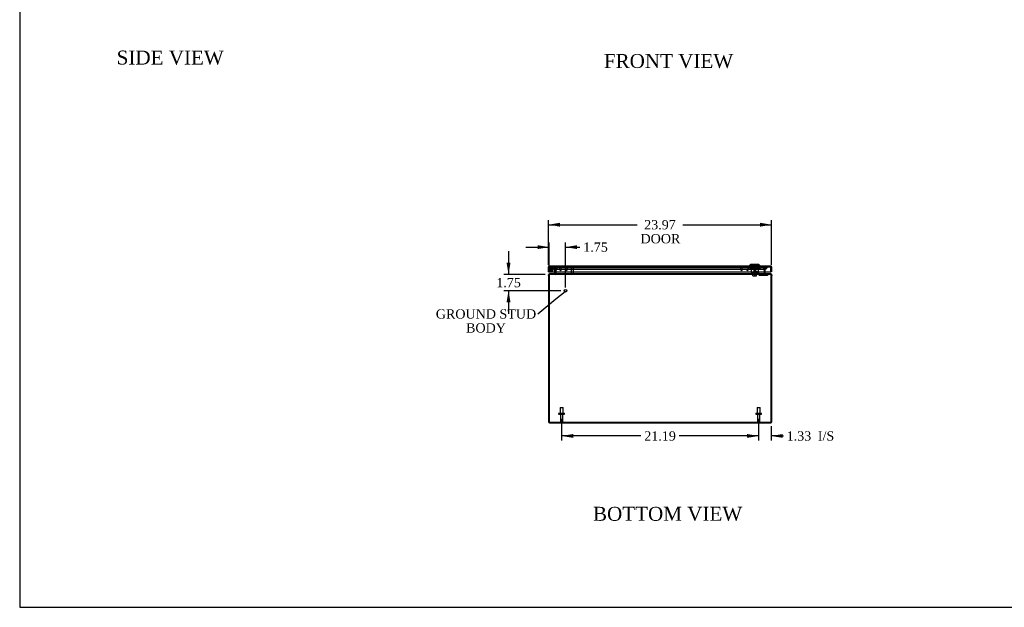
# Model space of a CAD drawing. Header units: inches. Extents: x 1 to 240, y -1 to 159.
# Tile 1 of 8: x 1 to 107, y 0 to 64. Entities that reach past the tile are written whole.
import ezdxf
from ezdxf import colors
from ezdxf.entities.mleader import LeaderData, LeaderLine
from ezdxf.enums import TextEntityAlignment as Align
from ezdxf.lldxf.tags import DXFTag
from ezdxf.math import Vec2, Vec3

# ---------------------------------------------------------------- set-up
doc = ezdxf.new("R2010")
doc.units = ezdxf.units.IN
doc.header["$MEASUREMENT"] = 0
for name, color, linetype in [('CAP02342', 7, 'Continuous'), ('COM52788', 7, 'Continuous'), ('COM52808', 7, 'Continuous'), ('COM53844', 7, 'Continuous'), ('COM55772-4', 7, 'Continuous'), ('COM70219', 7, 'Continuous'), ('Default', 7, 'Continuous'), ('HNG14573-1', 7, 'Continuous'), ('HNG14573-2', 7, 'Continuous'), ('LOK10000', 7, 'Continuous'), ('LOK10000CAM', 7, 'Continuous'), ('LOK10000NUT', 7, 'Continuous'), ('LOK10000SC', 7, 'Continuous'), ('PIN17645', 7, 'Continuous'), ('QLB20183', 7, 'Continuous'), ('STD21878', 7, 'Continuous'), ('STD26098', 7, 'Continuous')]:
    doc.layers.add(name, color=color, linetype=linetype)
doc.styles.add('SEACAD_Times_New_Roman', font='times.ttf')
tags = doc.linetypes.add('HIDDEN2', pattern=[0.1875, 0.125, -0.0625]).pattern_tags.tags
tags[6:7] = [DXFTag(74, 4), DXFTag(75, 0), DXFTag(340, '0'), DXFTag(46, 0.0), DXFTag(50, 0.0), DXFTag(44, 0.0), DXFTag(45, 0.0)]
tags[4:5] = [DXFTag(74, 4), DXFTag(75, 0), DXFTag(340, '0'), DXFTag(46, 0.0), DXFTag(50, 0.0), DXFTag(44, 0.0), DXFTag(45, 0.0)]
doc.dimstyles.new('HAMMOND_(STH_-_240x160)', dxfattribs={"dimtxt": 1, "dimasz": 1.25, "dimexe": 0.5, "dimexo": 0.5, "dimgap": 0.25, "dimtad": 0, "dimtih": 1, "dimtoh": 1, "dimzin": 0, "dimdsep": 46, "dimtxsty": 'SEACAD_Times_New_Roman', "dimblk1": '_SE_FILLED', "dimblk2": '_SE_FILLED', "dimsah": 1, "dimcen": 0.5, "dimadec": 0, "dimazin": 0, "dimtfac": 0.8, "dimtofl": 0, "dimtmove": 0, "dimatfit": 3, "dimfxl": 1, "dimtolj": 1, "dimtzin": 0, "dimarcsym": 0})

# ---------------------------------------------------------------- blocks, each defined once
blk = doc.blocks.new('_SE_FILLED')
at = {"color": 0}
blk.add_line((0, 0), (-1, 0), dxfattribs=at)
blk.add_solid([(0, 0), (-1, -0.1665), (-1, 0.1665), (0, 0)], dxfattribs=at)
blk = doc.blocks.new('SE5')
at = {"layer": 'CAP02342', "color": 7, "linetype": 'HIDDEN2'}
for radius in [0.146, 0.086]:
    blk.add_circle((58.08, 36.73), radius, dxfattribs=at)
at = {"layer": 'COM52788', "color": 7, "linetype": 'Continuous'}
for p, q in [((57.88, 36.03), (57.88, 20.31)), ((81.67, 36.24), (57.94, 36.24)), ((58.63, 36.28), (58.63, 36.45)), ((58.63, 36.28), (58.63, 36.26)), ((80.99, 36.45), (80.99, 36.28)), ((80.99, 36.26), (80.99, 36.28)), ((81.74, 20.31), (81.74, 36.03)), ((57.88, 20.31), (81.74, 20.31))]:
    blk.add_line(p, q, dxfattribs=at)
at = {"layer": 'COM52788', "color": 7, "linetype": 'HIDDEN2'}
for p, q in [((57.94, 36.17), (57.94, 36.24)), ((81.67, 36.17), (57.94, 36.17)), ((81.05, 36.91), (58.56, 36.91)), ((58.56, 36.91), (58.63, 36.63)), ((58.56, 36.89), (58.56, 36.91)), ((58.63, 36.61), (58.56, 36.89)), ((81.05, 36.89), (58.56, 36.89)), ((58.56, 36.17), (58.56, 36.24)), ((58.63, 36.61), (58.63, 36.63)), ((58.63, 36.63), (58.63, 36.61)), ((58.63, 36.45), (58.63, 36.61)), ((58.63, 36.61), (58.63, 36.61)), ((58.63, 36.61), (58.63, 36.61)), ((58.63, 36.61), (58.63, 36.61)), ((58.63, 36.26), (58.63, 36.24)), ((80.99, 36.63), (81.05, 36.91)), ((81.05, 36.89), (80.99, 36.61)), ((80.99, 36.61), (80.99, 36.63)), ((80.99, 36.61), (80.99, 36.63)), ((80.99, 36.63), (80.99, 36.61)), ((80.99, 36.61), (80.99, 36.45)), ((80.99, 36.61), (80.99, 36.61)), ((80.99, 36.61), (80.99, 36.61)), ((80.99, 36.61), (80.99, 36.61)), ((80.99, 36.26), (80.99, 36.24)), ((81.05, 36.89), (81.05, 36.91)), ((81.06, 36.17), (81.06, 36.24)), ((81.67, 36.17), (81.67, 36.24))]:
    blk.add_line(p, q, dxfattribs=at)
at = {"layer": 'COM52788', "color": 7, "linetype": 'Continuous'}
for centre, radius, start, end in [((58.19, 36.03), 0.312, 161.907, 180), ((58.55, 36.39), 0.147, 273.0826, 303.7328), ((81.07, 36.39), 0.147, 236.2672, 266.9174), ((81.42, 36.03), 0.312, 0, 18.093)]:
    blk.add_arc(centre, radius, start, end, dxfattribs=at)
at = {"layer": 'COM52788', "color": 7, "linetype": 'HIDDEN2'}
blk.add_arc((81.07, 36.39), 0.147, 236.2672, 266.9174, dxfattribs=at)
at = {"layer": 'COM52788', "color": 7, "linetype": 'Continuous'}
for points, knots in [([(57.94, 36.24), (57.94, 36.24), (57.94, 36.24), (57.94, 36.24), (57.94, 36.24), (57.93, 36.24), (57.93, 36.23), (57.93, 36.23), (57.93, 36.23), (57.92, 36.23), (57.92, 36.22), (57.92, 36.22), (57.92, 36.22), (57.91, 36.21), (57.91, 36.19), (57.91, 36.18), (57.9, 36.17), (57.9, 36.15), (57.9, 36.14), (57.9, 36.14), (57.9, 36.13)], [0, 0, 0, 0, 0.039227, 0.078698, 0.11841, 0.15836, 0.198543, 0.238956, 0.279594, 0.320453, 0.361528, 0.402815, 0.44431, 0.486009, 0.612097, 0.739826, 0.804347, 0.869228, 0.934452, 1, 1, 1, 1]), ([(81.72, 36.13), (81.72, 36.13), (81.72, 36.14), (81.72, 36.14), (81.72, 36.15), (81.72, 36.16), (81.71, 36.16), (81.71, 36.17), (81.71, 36.18), (81.71, 36.18), (81.71, 36.19), (81.71, 36.19), (81.71, 36.2), (81.7, 36.2), (81.7, 36.21), (81.7, 36.21), (81.69, 36.22), (81.69, 36.23), (81.68, 36.24), (81.68, 36.24), (81.67, 36.24), (81.67, 36.24)], [0, 0, 0, 0, 0.037505, 0.074906, 0.112201, 0.149385, 0.186456, 0.223409, 0.260242, 0.296951, 0.333533, 0.369984, 0.406303, 0.442485, 0.478527, 0.514427, 0.638738, 0.761153, 0.84171, 0.921336, 1, 1, 1, 1])]:
    blk.add_open_spline(points, degree=3, knots=knots, dxfattribs=at)
at = {"layer": 'COM52788', "color": 7, "linetype": 'HIDDEN2'}
for points in [[(57.94, 36.17), (57.94, 36.17), (57.93, 36.17), (57.92, 36.16), (57.92, 36.16), (57.91, 36.15), (57.91, 36.15), (57.9, 36.14), (57.9, 36.14), (57.9, 36.13)], [(58.63, 36.24), (58.62, 36.23), (58.62, 36.22), (58.61, 36.2), (58.6, 36.19), (58.59, 36.18), (58.58, 36.18), (58.57, 36.17), (58.56, 36.17), (58.56, 36.17)], [(81.06, 36.17), (81.05, 36.17), (81.05, 36.17), (81.03, 36.18), (81.03, 36.18), (81.02, 36.19), (81.01, 36.2), (81, 36.22), (80.99, 36.23), (80.99, 36.24)], [(80.99, 36.24), (80.99, 36.23), (81, 36.22), (81.01, 36.2), (81.02, 36.19), (81.03, 36.18), (81.03, 36.18), (81.05, 36.17), (81.05, 36.17), (81.06, 36.17)], [(81.72, 36.13), (81.72, 36.14), (81.71, 36.14), (81.71, 36.15), (81.7, 36.15), (81.7, 36.16), (81.69, 36.16), (81.68, 36.17), (81.68, 36.17), (81.67, 36.17)]]:
    blk.add_open_spline(points, degree=3, knots=[0, 0, 0, 0, 0.25, 0.25, 0.5, 0.5, 0.75, 0.75, 1, 1, 1, 1], dxfattribs=at)
at = {"layer": 'COM52808', "color": 7, "linetype": 'Continuous'}
for p, q in [((57.88, 37.02), (57.86, 37.06)), ((57.88, 36.97), (57.88, 37.06)), ((57.92, 37.08), (81.67, 37.08)), ((57.92, 37.08), (57.92, 37.08)), ((57.92, 37.08), (57.92, 37.08)), ((57.92, 37.08), (57.92, 37.08)), ((81.67, 37.08), (81.67, 37.08)), ((81.67, 37.08), (81.67, 37.08)), ((81.67, 37.08), (81.67, 37.08)), ((81.71, 37.02), (81.74, 37.06)), ((81.71, 36.97), (81.71, 37.06)), ((57.81, 36.45), (57.81, 36.97)), ((57.81, 36.45), (57.88, 36.45)), ((57.88, 37.02), (57.88, 36.97)), ((57.88, 36.97), (57.88, 36.45)), ((57.88, 36.97), (57.88, 36.97)), ((57.88, 36.45), (57.88, 36.97)), ((57.88, 36.45), (81.71, 36.45)), ((81.71, 36.97), (81.71, 37.02)), ((81.71, 36.97), (81.71, 36.97)), ((81.71, 36.97), (81.71, 36.45)), ((81.71, 36.45), (81.71, 36.97)), ((81.78, 36.45), (81.71, 36.45)), ((81.78, 36.97), (81.78, 36.45))]:
    blk.add_line(p, q, dxfattribs=at)
at = {"layer": 'COM52808', "color": 7, "linetype": 'HIDDEN2'}
for p, q in [((57.92, 37.08), (57.92, 37)), ((57.92, 37), (57.92, 37.08)), ((79.59, 37), (79.59, 37.08)), ((79.75, 37), (79.75, 37.08)), ((80.22, 37), (80.22, 37.08)), ((80.38, 37), (80.38, 37.08)), ((81.67, 37.08), (81.67, 37)), ((81.67, 37), (81.67, 37.08)), ((57.88, 36.97), (57.88, 36.97)), ((57.92, 37), (81.67, 37)), ((81.71, 36.97), (81.71, 36.97))]:
    blk.add_line(p, q, dxfattribs=at)
at = {"layer": 'COM52808', "color": 7, "linetype": 'Continuous'}
for centre, start, end in [((57.92, 36.97), 125.5265, 180), ((57.92, 36.97), 90.2175, 125.5265), ((57.92, 36.97), 90, 90.1008), ((81.67, 36.97), 89.8992, 90), ((81.67, 36.97), 54.4735, 89.7825), ((81.67, 36.97), 0, 54.4735)]:
    blk.add_arc(centre, 0.108, start, end, dxfattribs=at)
at = {"layer": 'COM52808', "color": 7, "linetype": 'HIDDEN2'}
for centre, start, end in [((57.92, 36.97), 90.3025, 180), ((57.92, 36.97), 90.3025, 180), ((57.92, 36.97), 90, 90.3025), ((81.67, 36.97), 89.6975, 90), ((81.67, 36.97), 0, 89.6975), ((81.67, 36.97), 0, 89.6975)]:
    blk.add_arc(centre, 0.036, start, end, dxfattribs=at)
at = {"layer": 'COM52808', "color": 7, "linetype": 'Continuous'}
for points in [[(57.88, 37.06), (57.89, 37.06), (57.9, 37.07), (57.91, 37.07), (57.91, 37.08), (57.92, 37.08)], [(81.71, 37.06), (81.7, 37.06), (81.7, 37.07), (81.68, 37.07), (81.68, 37.08), (81.67, 37.08)]]:
    blk.add_open_spline(points, degree=3, knots=[0, 0, 0, 0, 0.5, 0.5, 1, 1, 1, 1], dxfattribs=at)
at = {"layer": 'COM52808', "color": 7, "linetype": 'HIDDEN2'}
for points, knots in [([(57.88, 37.02), (57.89, 37.02), (57.89, 37.02), (57.9, 37.03), (57.91, 37.03), (57.91, 37.03), (57.91, 37.03), (57.91, 37.03), (57.92, 37.03), (57.92, 37.03), (57.92, 37.03), (57.92, 37.04), (57.92, 37.04), (57.92, 37.05), (57.92, 37.05), (57.92, 37.06), (57.92, 37.07), (57.92, 37.08)], [0, 0, 0, 0, 0.25, 0.25, 0.375, 0.375, 0.4375, 0.4375, 0.5, 0.5, 0.5625, 0.5625, 0.625, 0.625, 0.75, 0.75, 1, 1, 1, 1]), ([(57.92, 37.08), (57.92, 37.07), (57.92, 37.06), (57.92, 37.06), (57.92, 37.05), (57.92, 37.05), (57.92, 37.04), (57.92, 37.04), (57.92, 37.04), (57.92, 37.04), (57.92, 37.03), (57.92, 37.03), (57.92, 37.03), (57.92, 37.03), (57.92, 37.03), (57.92, 37.03), (57.92, 37.03), (57.92, 37.03), (57.91, 37.03), (57.91, 37.03), (57.91, 37.03), (57.91, 37.03), (57.9, 37.03), (57.9, 37.02), (57.9, 37.02), (57.89, 37.02), (57.89, 37.02), (57.88, 37.02)], [0, 0, 0, 0, 0.186705, 0.186705, 0.186705, 0.38114, 0.38114, 0.38114, 0.429837, 0.429837, 0.429837, 0.479528, 0.479528, 0.479528, 0.504062, 0.504062, 0.504062, 0.535578, 0.535578, 0.535578, 0.673413, 0.673413, 0.673413, 0.81014, 0.81014, 0.81014, 1, 1, 1, 1]), ([(81.71, 37.02), (81.7, 37.02), (81.7, 37.02), (81.69, 37.03), (81.69, 37.03), (81.68, 37.03), (81.68, 37.03), (81.68, 37.03), (81.68, 37.03), (81.68, 37.03), (81.67, 37.03), (81.67, 37.04), (81.67, 37.04), (81.67, 37.05), (81.67, 37.05), (81.67, 37.06), (81.67, 37.07), (81.67, 37.08)], [0, 0, 0, 0, 0.25, 0.25, 0.375, 0.375, 0.4375, 0.4375, 0.5, 0.5, 0.5625, 0.5625, 0.625, 0.625, 0.75, 0.75, 1, 1, 1, 1]), ([(81.67, 37.08), (81.67, 37.07), (81.67, 37.06), (81.67, 37.06), (81.67, 37.05), (81.67, 37.05), (81.67, 37.04), (81.67, 37.04), (81.67, 37.04), (81.67, 37.04), (81.67, 37.03), (81.67, 37.03), (81.68, 37.03), (81.68, 37.03), (81.68, 37.03), (81.68, 37.03), (81.68, 37.03), (81.68, 37.03), (81.68, 37.03), (81.68, 37.03), (81.68, 37.03), (81.69, 37.03), (81.69, 37.03), (81.69, 37.02), (81.7, 37.02), (81.7, 37.02), (81.7, 37.02), (81.71, 37.02)], [0, 0, 0, 0, 0.186705, 0.186705, 0.186705, 0.38114, 0.38114, 0.38114, 0.429837, 0.429837, 0.429837, 0.479528, 0.479528, 0.479528, 0.504062, 0.504062, 0.504062, 0.535578, 0.535578, 0.535578, 0.673413, 0.673413, 0.673413, 0.81014, 0.81014, 0.81014, 1, 1, 1, 1])]:
    blk.add_open_spline(points, degree=3, knots=knots, dxfattribs=at)
at = {"layer": 'COM53844', "color": 7, "linetype": 'HIDDEN2'}
for p, q in [((59.01, 36.68), (59.01, 36.92)), ((59.05, 36.68), (59.05, 36.92)), ((59.09, 36.97), (59.74, 36.97)), ((59.12, 36.64), (59.09, 36.64)), ((59.12, 36.6), (59.09, 36.6)), ((59.16, 36.72), (59.16, 36.68)), ((59.2, 36.72), (59.16, 36.72)), ((59.2, 36.72), (59.2, 36.68)), ((59.63, 36.68), (59.63, 36.72)), ((59.63, 36.72), (59.67, 36.72)), ((59.67, 36.68), (59.67, 36.72)), ((59.74, 36.64), (59.71, 36.64)), ((59.74, 36.6), (59.71, 36.6)), ((59.78, 36.92), (59.78, 36.68)), ((59.82, 36.92), (59.82, 36.68)), ((78.47, 36.68), (78.47, 36.92)), ((78.51, 36.68), (78.51, 36.92)), ((78.55, 36.97), (79.2, 36.97)), ((78.58, 36.64), (78.55, 36.64)), ((78.58, 36.6), (78.55, 36.6)), ((78.62, 36.72), (78.62, 36.68)), ((78.66, 36.72), (78.62, 36.72)), ((78.66, 36.72), (78.66, 36.68)), ((79.1, 36.68), (79.1, 36.72)), ((79.1, 36.72), (79.13, 36.72)), ((79.13, 36.68), (79.13, 36.72)), ((79.2, 36.64), (79.18, 36.64)), ((79.2, 36.6), (79.18, 36.6)), ((79.25, 36.92), (79.25, 36.68)), ((79.28, 36.92), (79.28, 36.68))]:
    blk.add_line(p, q, dxfattribs=at)
for centre, radius, start, end in [((59.09, 36.92), 0.081, 90, 180), ((59.09, 36.68), 0.081, 180, 270), ((59.09, 36.92), 0.043, 90, 180), ((59.09, 36.68), 0.043, 180, 270), ((59.12, 36.68), 0.043, 270, 0), ((59.12, 36.68), 0.081, 270, 0), ((59.71, 36.68), 0.081, 180, 270), ((59.71, 36.68), 0.043, 180, 270), ((59.74, 36.92), 0.081, 0, 90), ((59.74, 36.92), 0.043, 0, 90), ((59.74, 36.68), 0.043, 270, 0), ((59.74, 36.68), 0.081, 270, 0), ((78.55, 36.92), 0.081, 90, 180), ((78.55, 36.68), 0.081, 180, 270), ((78.55, 36.92), 0.043, 90, 180), ((78.55, 36.68), 0.043, 180, 270), ((78.58, 36.68), 0.043, 270, 0), ((78.58, 36.68), 0.081, 270, 0), ((79.18, 36.68), 0.081, 180, 270), ((79.18, 36.68), 0.043, 180, 270), ((79.2, 36.92), 0.081, 0, 90), ((79.2, 36.92), 0.043, 0, 90), ((79.2, 36.68), 0.043, 270, 0), ((79.2, 36.68), 0.081, 270, 0)]:
    blk.add_arc(centre, radius, start, end, dxfattribs=at)
at = {"layer": 'COM55772-4', "color": 7, "linetype": 'Continuous'}
for p, q in [((57.81, 36.04), (57.81, 36.13)), ((57.81, 36.13), (57.88, 36.13)), ((57.81, 36.04), (57.81, 20.35)), ((57.92, 36.24), (57.92, 36.21)), ((57.92, 36.24), (57.94, 36.24)), ((58.56, 36.28), (58.56, 36.45)), ((58.56, 36.27), (58.63, 36.27)), ((81.06, 36.27), (80.99, 36.27)), ((81.06, 36.45), (81.06, 36.28)), ((81.67, 36.24), (81.7, 36.24)), ((81.7, 36.24), (81.7, 36.21)), ((81.81, 36.13), (81.74, 36.13)), ((81.81, 36.13), (81.81, 36.04)), ((81.81, 20.35), (81.81, 36.04)), ((57.92, 20.24), (81.7, 20.24))]:
    blk.add_line(p, q, dxfattribs=at)
at = {"layer": 'COM55772-4', "color": 7, "linetype": 'HIDDEN2'}
for p, q in [((57.88, 36.13), (57.88, 36.04)), ((57.88, 36.04), (57.88, 36.03)), ((57.92, 36.21), (57.92, 36.17)), ((57.94, 36.17), (57.92, 36.17)), ((58.56, 36.91), (58.49, 36.89)), ((58.56, 36.61), (58.49, 36.89)), ((58.52, 36.24), (58.52, 36.17)), ((58.63, 36.63), (58.56, 36.91)), ((58.56, 36.61), (58.63, 36.63)), ((58.56, 36.6), (58.56, 36.61)), ((58.56, 36.61), (58.63, 36.61)), ((58.56, 36.61), (58.56, 36.61)), ((58.56, 36.45), (58.56, 36.6)), ((58.63, 36.6), (58.56, 36.6)), ((58.63, 36.61), (58.63, 36.63)), ((81.05, 36.91), (80.99, 36.63)), ((81.06, 36.61), (80.99, 36.63)), ((80.99, 36.63), (80.99, 36.61)), ((81.06, 36.61), (80.99, 36.61)), ((80.99, 36.6), (81.06, 36.6)), ((81.05, 36.91), (81.12, 36.89)), ((81.12, 36.89), (81.06, 36.61)), ((81.06, 36.61), (81.06, 36.6)), ((81.06, 36.61), (81.06, 36.61)), ((81.06, 36.6), (81.06, 36.45)), ((81.09, 36.24), (81.09, 36.17)), ((81.7, 36.17), (81.67, 36.17)), ((81.7, 36.21), (81.7, 36.17)), ((81.74, 36.04), (81.74, 36.13)), ((81.74, 36.03), (81.74, 36.04)), ((58.31, 20.31), (58.31, 20.24)), ((58.81, 20.24), (58.81, 20.31)), ((80.81, 20.31), (80.81, 20.24)), ((81.31, 20.24), (81.31, 20.31))]:
    blk.add_line(p, q, dxfattribs=at)
at = {"layer": 'COM55772-4', "color": 7, "linetype": 'Continuous'}
for centre, radius, start, end in [((57.92, 36.13), 0.108, 90, 180), ((57.92, 36.13), 0.036, 90, 180), ((58.52, 36.28), 0.036, 270, 356.2318), ((58.52, 36.28), 0.036, 356.2318, 0), ((58.52, 36.28), 0.108, 356.2318, 0), ((81.09, 36.28), 0.108, 180, 183.7682), ((81.09, 36.28), 0.036, 180, 183.7682), ((81.09, 36.28), 0.036, 183.7682, 270), ((81.7, 36.13), 0.108, 0, 90), ((81.7, 36.13), 0.036, 0, 90), ((57.92, 20.35), 0.108, 180, 270), ((81.7, 20.35), 0.108, 270, 360)]:
    blk.add_arc(centre, radius, start, end, dxfattribs=at)
at = {"layer": 'COM55772-4', "color": 7, "linetype": 'HIDDEN2'}
for centre, radius, start, end in [((58.52, 36.28), 0.108, 270, 356.2318), ((81.09, 36.28), 0.108, 183.7682, 270), ((57.92, 20.35), 0.036, 180, 270), ((81.7, 20.35), 0.036, 270, 360)]:
    blk.add_arc(centre, radius, start, end, dxfattribs=at)
at = {"layer": 'COM70219', "color": 7, "linetype": 'HIDDEN2'}
for p, q in [((58.33, 37), (58.82, 37)), ((58.57, 37), (58.33, 37)), ((58.33, 37), (58.82, 37)), ((58.33, 37), (58.33, 37)), ((58.57, 37), (58.82, 37)), ((58.82, 37), (58.57, 37)), ((58.57, 36.75), (58.82, 36.75)), ((58.82, 37), (58.82, 37)), ((58.82, 37), (80.85, 37)), ((58.82, 37), (80.85, 37)), ((58.82, 37), (80.85, 37)), ((58.82, 36.75), (80.85, 36.75)), ((80.85, 37), (81.1, 37)), ((80.85, 37), (81.35, 37)), ((80.85, 37), (81.35, 37)), ((80.85, 37), (80.85, 37)), ((80.85, 37), (81.1, 37)), ((80.85, 36.75), (81.1, 36.75)), ((81.1, 37), (81.35, 37)), ((81.35, 37), (81.35, 37))]:
    blk.add_line(p, q, dxfattribs=at)
for centre, end in [((58.57, 37), 360), ((81.1, 37), 0)]:
    blk.add_arc(centre, 0.25, 180, end, dxfattribs=at)
at = {"layer": 'HNG14573-1', "color": 7, "linetype": 'HIDDEN2'}
for p, q in [((58.37, 36.91), (58.08, 36.91)), ((58.37, 36.85), (58.08, 36.85)), ((58.18, 36.81), (58.22, 36.84)), ((58.27, 36.85), (58.48, 36.68)), ((58.29, 36.91), (58.53, 36.71)), ((58.32, 36.85), (58.32, 36.91)), ((58.5, 36.6), (58.46, 36.78)), ((58.5, 36.45), (58.5, 36.6)), ((58.56, 36.62), (58.51, 36.79)), ((58.51, 36.72), (58.52, 36.68)), ((58.54, 36.46), (58.54, 36.41)), ((58.58, 36.69), (58.57, 36.74)), ((58.6, 36.41), (58.6, 36.46))]:
    blk.add_line(p, q, dxfattribs=at)
at = {"layer": 'HNG14573-1', "color": 7, "linetype": 'Continuous'}
for p, q in [((58.42, 36.3), (58.48, 36.3)), ((58.42, 36.3), (58.42, 36.24)), ((58.5, 36.32), (58.5, 36.45))]:
    blk.add_line(p, q, dxfattribs=at)
at = {"layer": 'HNG14573-1', "color": 7, "linetype": 'HIDDEN2'}
for centre, radius, start, end in [((58.08, 36.73), 0.178, 90, 39.4075), ((58.08, 36.73), 0.121, 90, 39.4075), ((58.37, 36.76), 0.15, 13, 90), ((58.37, 36.76), 0.093, 13, 90), ((58.52, 36.78), 0.057, 193, 265.6477), ((58.55, 36.63), 0.057, 120.3523, 193), ((58.47, 36.6), 0.029, 0, 13), ((58.56, 36.51), 0.057, 180, 252.6477), ((58.56, 36.36), 0.057, 107.3523, 180), ((58.51, 36.73), 0.057, 13, 85.6477), ((58.52, 36.68), 0.057, 300.3523, 13), ((58.47, 36.6), 0.086, 0, 13), ((58.54, 36.46), 0.057, 0, 72.6477), ((58.54, 36.41), 0.057, 287.3523, 0)]:
    blk.add_arc(centre, radius, start, end, dxfattribs=at)
at = {"layer": 'HNG14573-1', "color": 7, "linetype": 'Continuous'}
for radius in [0.078, 0.021]:
    blk.add_arc((58.48, 36.32), radius, 270, 0, dxfattribs=at)
at = {"layer": 'HNG14573-2', "color": 7, "linetype": 'HIDDEN2'}
for radius in [0.228, 0.12]:
    blk.add_circle((58.08, 36.73), radius, dxfattribs=at)
for start, end in [(0, 178.3882), (181.6118, 0)]:
    blk.add_arc((58.08, 36.73), 0.199, start, end, dxfattribs=at)
at = {"layer": 'HNG14573-2', "color": 7, "linetype": 'Continuous'}
blk.add_arc((58.08, 36.73), 0.199, 178.3882, 181.6118, dxfattribs=at)
at = {"layer": 'LOK10000', "color": 7, "linetype": 'Continuous'}
for p, q in [((79.53, 37.24), (79.43, 37.14)), ((80.53, 37.14), (79.43, 37.14)), ((79.43, 37.14), (79.43, 37.08)), ((80.43, 37.24), (79.53, 37.24)), ((80.53, 37.14), (80.43, 37.24)), ((80.53, 37.08), (80.53, 37.14))]:
    blk.add_line(p, q, dxfattribs=at)
at = {"layer": 'LOK10000', "color": 7, "linetype": 'HIDDEN2'}
for p, q in [((79.59, 37.01), (79.59, 37.08)), ((79.67, 37.24), (79.67, 37.21)), ((79.67, 37.21), (80.3, 37.21)), ((79.67, 37.15), (79.67, 37.21)), ((79.67, 37.21), (79.67, 37.15)), ((80.3, 37.15), (79.67, 37.15)), ((79.67, 37.15), (79.67, 37.15)), ((79.75, 37.01), (79.75, 37.08)), ((80.22, 37.01), (80.22, 37.08)), ((80.3, 37.21), (80.3, 37.24)), ((80.3, 37.15), (80.3, 37.21)), ((80.3, 37.15), (80.3, 37.21)), ((80.3, 37.15), (80.3, 37.15)), ((80.38, 37.01), (80.38, 37.08)), ((79.59, 37.01), (79.59, 36.37)), ((79.98, 36.37), (79.59, 36.37)), ((79.83, 36.27), (79.83, 36.37)), ((80.14, 36.27), (79.83, 36.27)), ((79.98, 36.84), (79.87, 36.77)), ((80.1, 36.77), (79.87, 36.77)), ((79.87, 36.77), (79.87, 36.27)), ((80.1, 36.77), (79.98, 36.84)), ((79.98, 36.47), (80.38, 36.47)), ((79.98, 36.47), (79.98, 36.37)), ((80.1, 36.27), (80.1, 36.77)), ((80.14, 36.27), (80.14, 36.47)), ((80.34, 36.37), (80.38, 36.37)), ((80.38, 36.47), (80.38, 37.01)), ((80.38, 36.47), (80.38, 36.37))]:
    blk.add_line(p, q, dxfattribs=at)
at = {"layer": 'LOK10000CAM', "color": 7, "linetype": 'HIDDEN2'}
for p, q in [((79.62, 36.37), (79.62, 36.22)), ((79.87, 36.22), (79.62, 36.22)), ((79.83, 36.37), (79.83, 36.22)), ((80.28, 36.22), (79.87, 36.22)), ((79.98, 36.37), (80.28, 36.37)), ((80.14, 36.37), (80.14, 36.22)), ((80.28, 36.37), (80.34, 36.37)), ((80.28, 36.22), (80.28, 36.37)), ((80.48, 36.05), (80.28, 36.22)), ((80.34, 36.37), (80.53, 36.2)), ((81.24, 36.05), (80.48, 36.05)), ((80.53, 36.2), (81.24, 36.2)), ((81.24, 36.2), (81.36, 36.2)), ((81.36, 36.05), (81.24, 36.05)), ((81.36, 36.2), (81.36, 36.05))]:
    blk.add_line(p, q, dxfattribs=at)
at = {"layer": 'LOK10000NUT', "color": 7, "linetype": 'HIDDEN2'}
for p, q in [((79.45, 37.01), (79.98, 37.01)), ((79.45, 37.01), (79.45, 36.79)), ((79.45, 36.79), (79.98, 36.79)), ((79.59, 37.01), (79.59, 36.79)), ((79.98, 37.01), (80.51, 37.01)), ((79.98, 37.01), (79.98, 36.79)), ((79.98, 36.79), (80.51, 36.79)), ((80.38, 36.79), (80.38, 37.01)), ((80.51, 37.01), (80.51, 36.79))]:
    blk.add_line(p, q, dxfattribs=at)
at = {"layer": 'LOK10000SC', "color": 7, "linetype": 'HIDDEN2'}
for p, q in [((79.72, 36.22), (79.72, 36.15)), ((80.25, 36.15), (79.72, 36.15)), ((79.79, 36.01), (79.79, 36.15)), ((79.79, 36.01), (79.98, 36.01)), ((80.1, 36.59), (79.87, 36.59)), ((79.87, 36.59), (79.87, 36.22)), ((79.98, 36.01), (79.98, 36.15)), ((79.98, 36.01), (80.18, 36.01)), ((80.1, 36.22), (80.1, 36.59)), ((80.18, 36.01), (80.18, 36.15)), ((80.25, 36.15), (80.25, 36.22))]:
    blk.add_line(p, q, dxfattribs=at)
at = {"layer": 'PIN17645', "color": 7, "linetype": 'HIDDEN2'}
for radius in [0.188, 0.113, 0.063, 0.05]:
    blk.add_circle((58.08, 36.73), radius, dxfattribs=at)
at = {"layer": 'QLB20183', "color": 7, "linetype": 'HIDDEN2'}
for p, q in [((60.06, 36.97), (60.06, 37)), ((60.44, 36.97), (60.06, 36.97)), ((63.69, 36.97), (60.44, 36.97)), ((61.21, 36.98), (61.21, 36.96)), ((61.21, 36.96), (61.24, 36.96)), ((61.22, 36.98), (61.22, 36.96)), ((61.22, 36.96), (61.22, 36.97)), ((61.23, 36.98), (61.23, 36.96)), ((61.23, 36.96), (61.23, 36.97)), ((61.24, 36.98), (61.24, 36.96)), ((61.24, 36.96), (61.24, 36.97)), ((61.24, 36.96), (61.33, 36.96)), ((61.25, 36.96), (61.25, 36.97)), ((61.26, 36.96), (61.26, 36.97)), ((61.28, 36.96), (61.28, 36.97)), ((61.29, 36.96), (61.29, 36.97)), ((61.29, 36.96), (61.29, 36.97)), ((61.3, 36.96), (61.3, 36.97)), ((61.3, 36.96), (61.3, 36.97)), ((61.31, 36.96), (61.31, 36.97)), ((61.33, 36.96), (61.33, 36.97)), ((61.33, 36.96), (61.33, 36.97)), ((61.33, 36.96), (61.36, 36.96)), ((61.34, 36.96), (61.34, 36.97)), ((61.35, 36.96), (61.35, 36.98)), ((61.35, 36.96), (61.35, 36.97)), ((61.35, 36.96), (61.35, 36.97)), ((61.36, 36.96), (61.36, 36.98)), ((61.36, 36.96), (61.36, 36.97)), ((61.36, 36.96), (61.36, 36.97)), ((61.43, 36.98), (61.43, 36.96)), ((61.43, 36.96), (61.45, 36.96)), ((61.44, 36.98), (61.44, 36.96)), ((61.45, 36.96), (61.45, 36.97)), ((61.45, 36.96), (61.45, 36.97)), ((61.45, 36.96), (61.45, 36.97)), ((61.45, 36.96), (61.45, 36.97)), ((61.45, 36.96), (61.55, 36.96)), ((61.46, 36.96), (61.46, 36.97)), ((61.46, 36.96), (61.46, 36.97)), ((61.47, 36.96), (61.47, 36.97)), ((61.53, 36.96), (61.53, 36.97)), ((61.53, 36.96), (61.53, 36.97)), ((61.53, 36.96), (61.53, 36.97)), ((61.54, 36.96), (61.54, 36.97)), ((61.55, 36.96), (61.55, 36.98)), ((61.55, 36.96), (61.55, 36.98)), ((61.55, 36.96), (61.55, 36.97)), ((61.55, 36.96), (61.55, 36.97)), ((61.55, 36.96), (61.57, 36.96)), ((61.56, 36.96), (61.56, 36.98)), ((61.56, 36.96), (61.56, 36.97)), ((61.57, 36.96), (61.57, 36.98)), ((61.65, 36.98), (61.65, 36.96)), ((61.65, 36.96), (61.65, 36.97)), ((61.65, 36.96), (61.66, 36.96)), ((61.66, 36.96), (61.77, 36.96)), ((61.71, 36.96), (61.71, 36.97)), ((61.72, 36.96), (61.72, 36.97)), ((61.77, 36.96), (61.77, 36.97)), ((61.77, 36.96), (61.78, 36.96)), ((61.78, 36.96), (61.78, 36.98)), ((61.78, 36.96), (61.78, 36.98)), ((61.78, 36.96), (61.78, 36.97)), ((61.78, 36.96), (61.78, 36.97)), ((61.78, 36.96), (61.78, 36.97)), ((61.86, 36.96), (61.86, 36.97)), ((61.86, 36.96), (61.86, 36.97)), ((61.86, 36.96), (61.88, 36.96)), ((61.87, 36.96), (61.87, 36.97)), ((61.87, 36.96), (61.87, 36.97)), ((61.88, 36.96), (61.88, 36.97)), ((61.88, 36.96), (61.88, 36.97)), ((61.88, 36.96), (61.88, 36.97)), ((61.88, 36.96), (61.95, 36.96)), ((61.89, 36.96), (61.89, 36.97)), ((61.89, 36.96), (61.89, 36.97)), ((61.9, 36.96), (61.9, 36.97)), ((61.9, 36.96), (61.9, 36.97)), ((61.95, 36.96), (61.95, 36.97)), ((61.95, 36.96), (61.97, 36.96)), ((61.96, 36.96), (61.96, 36.97)), ((61.97, 36.96), (61.97, 36.97)), ((61.97, 36.96), (61.97, 36.97)), ((61.97, 36.96), (61.98, 36.96)), ((61.98, 36.96), (61.98, 36.97)), ((61.98, 36.96), (61.98, 36.97)), ((61.98, 36.96), (61.99, 36.96)), ((61.99, 36.96), (61.99, 36.97)), ((61.99, 36.96), (61.99, 36.97)), ((61.99, 36.96), (61.99, 36.96)), ((62.08, 36.98), (62.08, 36.96)), ((62.08, 36.96), (62.08, 36.97)), ((62.08, 36.96), (62.08, 36.97)), ((62.08, 36.96), (62.08, 36.97)), ((62.08, 36.96), (62.22, 36.96)), ((62.09, 36.98), (62.09, 36.96)), ((62.09, 36.96), (62.09, 36.97)), ((62.09, 36.96), (62.09, 36.97)), ((62.09, 36.96), (62.09, 36.97)), ((62.1, 36.96), (62.1, 36.97)), ((62.11, 36.96), (62.11, 36.97)), ((62.18, 36.96), (62.18, 36.97)), ((62.18, 36.96), (62.18, 36.97)), ((62.2, 36.96), (62.2, 36.97)), ((62.2, 36.96), (62.2, 36.97)), ((62.2, 36.96), (62.2, 36.97)), ((62.21, 36.96), (62.21, 36.98)), ((62.22, 36.96), (62.22, 36.97)), ((62.27, 36.98), (62.27, 36.96)), ((62.27, 36.96), (62.27, 36.97)), ((62.27, 36.96), (62.3, 36.96)), ((62.28, 36.98), (62.28, 36.96)), ((62.28, 36.98), (62.28, 36.96)), ((62.28, 36.96), (62.28, 36.97)), ((62.28, 36.96), (62.31, 36.96)), ((62.29, 36.96), (62.29, 36.97)), ((62.29, 36.96), (62.29, 36.97)), ((62.3, 36.98), (62.3, 36.96)), ((62.3, 36.96), (62.3, 36.97)), ((62.3, 36.96), (62.3, 36.97)), ((62.3, 36.96), (62.3, 36.97)), ((62.3, 36.96), (62.33, 36.96)), ((62.31, 36.96), (62.31, 36.97)), ((62.32, 36.96), (62.32, 36.97)), ((62.33, 36.96), (62.44, 36.96)), ((62.4, 36.96), (62.4, 36.97)), ((62.42, 36.96), (62.42, 36.97)), ((62.44, 36.96), (62.44, 36.97)), ((62.44, 36.96), (62.44, 36.96)), ((62.45, 36.96), (62.45, 36.98)), ((62.48, 36.96), (62.48, 36.97)), ((62.48, 36.96), (62.64, 36.96)), ((62.5, 36.96), (62.5, 36.97)), ((62.55, 36.98), (62.55, 36.96)), ((62.55, 36.96), (62.55, 36.97)), ((62.59, 36.96), (62.59, 36.97)), ((62.61, 36.96), (62.61, 36.97)), ((62.64, 36.96), (62.65, 36.96)), ((62.65, 36.96), (62.65, 36.98)), ((62.65, 36.96), (62.65, 36.97)), ((62.69, 36.98), (62.69, 36.96)), ((62.69, 36.98), (62.69, 36.96)), ((62.7, 36.96), (62.7, 36.97)), ((62.7, 36.96), (62.71, 36.96)), ((62.71, 36.96), (62.71, 36.97)), ((62.71, 36.96), (62.71, 36.97)), ((62.71, 36.96), (62.71, 36.97)), ((62.71, 36.96), (62.8, 36.96)), ((62.72, 36.96), (62.72, 36.97)), ((62.72, 36.96), (62.72, 36.97)), ((62.75, 36.96), (62.75, 36.97)), ((62.78, 36.96), (62.78, 36.97)), ((62.8, 36.96), (62.8, 36.97)), ((62.8, 36.96), (62.8, 36.97)), ((62.8, 36.96), (62.8, 36.97)), ((62.8, 36.96), (62.83, 36.96)), ((62.83, 36.96), (62.83, 36.97)), ((62.83, 36.96), (62.83, 36.97)), ((62.83, 36.96), (62.83, 36.97)), ((62.83, 36.96), (62.84, 36.96)), ((62.84, 36.96), (62.84, 36.98)), ((62.84, 36.96), (62.84, 36.97)), ((62.84, 36.96), (62.84, 36.97)), ((62.84, 36.96), (62.85, 36.96)), ((62.85, 36.96), (62.85, 36.97)), ((62.87, 36.96), (62.85, 36.96)), ((62.86, 36.96), (62.86, 36.98)), ((62.87, 36.96), (62.87, 36.98)), ((64.06, 36.97), (63.69, 36.97)), ((64.06, 36.97), (64.06, 37))]:
    blk.add_line(p, q, dxfattribs=at)
at = {"layer": 'STD21878', "color": 7, "linetype": 'HIDDEN2'}
for p, q in [((60.24, 37), (60.24, 36.97)), ((60.52, 36.97), (60.24, 36.97)), ((60.26, 36.97), (60.26, 36.25)), ((60.51, 36.25), (60.26, 36.25)), ((60.51, 36.25), (60.51, 36.97)), ((60.52, 36.97), (60.52, 37))]:
    blk.add_line(p, q, dxfattribs=at)
for radius in [0.141, 0.125]:
    blk.add_circle((59.63, 34.42), radius, dxfattribs=at)
at = {"layer": 'STD26098', "color": 7, "linetype": 'HIDDEN2'}
for p, q in [((58.9, 21.22), (58.9, 21.18)), ((58.93, 21.25), (59.5, 21.25)), ((59.06, 21.87), (59.37, 21.87)), ((59.06, 21.87), (59.06, 21.25)), ((59.37, 21.25), (59.37, 21.87)), ((59.53, 21.18), (59.53, 21.22)), ((80.09, 21.22), (80.09, 21.18)), ((80.12, 21.25), (80.68, 21.25)), ((80.25, 21.87), (80.56, 21.87)), ((80.25, 21.87), (80.25, 21.25)), ((80.56, 21.25), (80.56, 21.87)), ((80.71, 21.18), (80.71, 21.22)), ((58.93, 21.15), (59.5, 21.15)), ((59.08, 21.15), (59.08, 20.37)), ((59.35, 20.37), (59.35, 21.15)), ((80.12, 21.15), (80.68, 21.15)), ((80.27, 21.15), (80.27, 20.37)), ((80.54, 20.37), (80.54, 21.15))]:
    blk.add_line(p, q, dxfattribs=at)
for centre, radius, start, end in [((58.93, 21.22), 0.03, 90, 180), ((58.93, 21.18), 0.03, 180, 270), ((59.5, 21.22), 0.03, 0, 90), ((59.5, 21.18), 0.03, 270, 0), ((80.12, 21.22), 0.03, 90, 180), ((80.12, 21.18), 0.03, 180, 270), ((80.68, 21.22), 0.03, 0, 90), ((80.68, 21.18), 0.03, 270, 0), ((59.14, 20.37), 0.06, 180, 270), ((59.29, 20.37), 0.06, 270, 0), ((80.33, 20.37), 0.06, 180, 270), ((80.48, 20.37), 0.06, 270, 0)]:
    blk.add_arc(centre, radius, start, end, dxfattribs=at)
blk = doc.blocks.new('DMBLK2548')
at = {"layer": 'Default', "linetype": 'Continuous'}
for points in [[(60.46, 18.61), (60.46, 19.02), (59.21, 18.81)], [(79.15, 18.61), (80.4, 18.81), (79.15, 19.02)]]:
    blk.add_hatch(color=7, dxfattribs=at).paths.add_polyline_path(points)
at = {"layer": 'Default', "color": 7, "linetype": 'Continuous'}
for p, q in [((59.21, 20.65), (59.21, 18.31)), ((80.4, 20.65), (80.4, 18.31)), ((67.75, 18.81), (59.21, 18.81)), ((80.4, 18.81), (71.86, 18.81))]:
    blk.add_line(p, q, dxfattribs=at)
at = {"layer": 'Default', "color": 7, "linetype": 'Continuous', "style": 'SEACAD_Times_New_Roman'}
blk.add_text('21.19', height=1, dxfattribs=at).set_placement((68.1, 19.31), align=Align.TOP_LEFT)
blk = doc.blocks.new('DMBLK2552')
at = {"layer": 'Default', "linetype": 'Continuous'}
for points in [[(79.15, 18.61), (80.4, 18.81), (79.15, 19.02)], [(82.99, 18.61), (82.99, 19.02), (81.74, 18.81)]]:
    blk.add_hatch(color=7, dxfattribs=at).paths.add_polyline_path(points)
at = {"layer": 'Default', "color": 7, "linetype": 'Continuous'}
for p, q in [((80.4, 20.65), (80.4, 18.31)), ((81.74, 19.85), (81.74, 18.31)), ((80.4, 18.81), (77.9, 18.81)), ((82.56, 18.81), (81.74, 18.81)), ((82.56, 18.81), (83.06, 18.81))]:
    blk.add_line(p, q, dxfattribs=at)
at = {"layer": 'Default', "color": 7, "linetype": 'Continuous', "style": 'SEACAD_Times_New_Roman'}
for s, p in [('1.33', (83.41, 19.31)), ('I/S', (86.76, 19.31))]:
    blk.add_text(s, height=1, dxfattribs=at).set_placement(p, align=Align.TOP_LEFT)
blk = doc.blocks.new('DMBLK2563')
at = {"layer": 'Default', "linetype": 'Continuous'}
for points in [[(53.3, 37.42), (53.51, 36.17), (53.72, 37.42)], [(53.3, 33.17), (53.72, 33.17), (53.51, 34.42)]]:
    blk.add_hatch(color=7, dxfattribs=at).paths.add_polyline_path(points)
at = {"layer": 'Default', "color": 7, "linetype": 'Continuous'}
for p, q in [((53.51, 38.67), (53.51, 36.17)), ((57.44, 36.17), (53.01, 36.17)), ((59.13, 34.42), (53.01, 34.42)), ((53.51, 34.42), (53.51, 31.92))]:
    blk.add_line(p, q, dxfattribs=at)
at = {"layer": 'Default', "color": 7, "linetype": 'Continuous', "style": 'SEACAD_Times_New_Roman'}
blk.add_text('1.75', height=1, dxfattribs=at).set_placement((52.19, 35.79), align=Align.TOP_LEFT)
blk = doc.blocks.new('DMBLK2564')
at = {"layer": 'Default', "linetype": 'Continuous'}
for points in [[(56.63, 39.31), (56.63, 38.89), (57.88, 39.1)], [(60.88, 39.31), (59.63, 39.1), (60.88, 38.89)]]:
    blk.add_hatch(color=7, dxfattribs=at).paths.add_polyline_path(points)
at = {"layer": 'Default', "color": 7, "linetype": 'Continuous'}
for p, q in [((57.88, 36.54), (57.88, 39.6)), ((59.63, 34.78), (59.63, 39.6)), ((55.38, 39.1), (57.88, 39.1)), ((59.63, 39.1), (60.69, 39.1)), ((60.69, 39.1), (61.19, 39.1))]:
    blk.add_line(p, q, dxfattribs=at)
at = {"layer": 'Default', "color": 7, "linetype": 'Continuous', "style": 'SEACAD_Times_New_Roman'}
blk.add_text('1.75', height=1, dxfattribs=at).set_placement((61.54, 39.6), align=Align.TOP_LEFT)
blk = doc.blocks.new('DMBLK2565')
at = {"layer": 'Default', "linetype": 'Continuous'}
for points in [[(59.06, 41.72), (57.81, 41.51), (59.06, 41.3)], [(80.53, 41.72), (80.53, 41.3), (81.78, 41.51)]]:
    blk.add_hatch(color=7, dxfattribs=at).paths.add_polyline_path(points)
at = {"layer": 'Default', "color": 7, "linetype": 'Continuous'}
for p, q in [((57.81, 37.21), (57.81, 42.01)), ((57.81, 41.51), (67.35, 41.51)), ((72.24, 41.51), (81.78, 41.51)), ((81.78, 37.21), (81.78, 42.01))]:
    blk.add_line(p, q, dxfattribs=at)
at = {"layer": 'Default', "color": 7, "linetype": 'Continuous', "style": 'SEACAD_Times_New_Roman'}
for s, p in [('23.97', (68.09, 42.01)), ('DOOR', (67.7, 40.51))]:
    blk.add_text(s, height=1, dxfattribs=at).set_placement(p, align=Align.TOP_LEFT)
blk = doc.blocks.new('BORDER')
at = {"layer": 'Default', "color": 7, "linetype": 'Continuous'}
for p, q in [((-41.86, 27.86), (-41.86, 0)), ((-41.86, 0), (0, 0))]:
    blk.add_line(p, q, dxfattribs=at)

msp = doc.modelspace()

# ---------------------------------------------------------------- block references
at = {"layer": 'Default', "color": 7, "xscale": 5.7, "yscale": 5.7, "zscale": 5.7}
msp.add_blockref('BORDER', (239.562, 0.401), dxfattribs=at)
at = {"layer": 'Default'}
msp.add_blockref('SE5', (0, 0), dxfattribs=at)

# ---------------------------------------------------------------- texts
at = {"layer": 'Default', "color": 7, "linetype": 'Continuous', "style": 'SEACAD_Times_New_Roman'}
for s, p in [('SIDE VIEW', (11.385, 60.22)), ('FRONT VIEW', (63.759, 59.852)), ('BOTTOM VIEW', (62.588, 11.197))]:
    msp.add_text(s, height=1.5, dxfattribs=at).set_placement(p, align=Align.TOP_LEFT)

# ---------------------------------------------------------------- dimensions: what is measured, and where the dimension line sits
at = {"layer": 'Default', "color": 7, "linetype": 'Continuous'}
for base, p1, p2, angle, text, picture, middle, dimtype in [((57.812, 41.513), (57.812, 36.71), (81.781, 36.71), 0, '\\A1;<>\\PDOOR', 'DMBLK2565', (69.796, 41.513), 161), ((53.512, 34.418), (57.943, 36.168), (59.63, 34.418), 90, '\\A1;<>', 'DMBLK2563', (53.512, 35.293), 160)]:
    dim = msp.add_linear_dim(base=base, p1=p1, p2=p2, angle=angle, text=text, dimstyle='HAMMOND_(STH_-_240x160)', dxfattribs=at)
    dim.commit()
    dim.dimension.update_dxf_attribs({"geometry": picture, "text_midpoint": middle, "dimtype": dimtype})
for base, p1, p2, text, picture, middle in [((59.63, 39.102), (57.88, 36.037), (59.63, 34.277), '\\A1;<>', 'DMBLK2564', (61.19, 39.102)), ((80.402, 18.814), (81.736, 20.348), (80.402, 21.149), '\\A1;<> I/S', 'DMBLK2552', (83.058, 18.814))]:
    dim = msp.add_linear_dim(base=base, p1=p1, p2=p2, text=text, dimstyle='HAMMOND_(STH_-_240x160)', override={"dimtmove": 1}, dxfattribs=at)
    dim.commit()
    dim.dimension.update_dxf_attribs({"geometry": picture, "text_midpoint": middle, "dimtype": 160})
dim = msp.add_linear_dim(base=(59.214, 18.814), p1=(80.402, 21.149), p2=(59.214, 21.149), text='\\A1;<>', dimstyle='HAMMOND_(STH_-_240x160)', dxfattribs=at)
dim.commit()
dim.dimension.update_dxf_attribs({"geometry": 'DMBLK2548', "text_midpoint": (69.808, 18.814), "dimtype": 160})

# ---------------------------------------------------------------- leaders
ml = msp.add_multileader_mtext('Standard', dxfattribs=at)
ml.set_content('{\\pxsm0.9;\\fTimes New Roman|b0||i0||c0|p34;\\W1.;GROUND STUD\\PBODY\\P}', color=7)
ml.set_leader_properties()
ml.set_arrow_properties(name='_SE_FILLED')
ml.build(insert=Vec2(0, 0))
ml.multileader.update_dxf_attribs({"dogleg_length": 0, "arrow_head_size": 1.25})
ctx = ml.context
ctx.base_point, ctx.char_height, ctx.arrow_head_size, ctx.landing_gap_size = Vec3(45.776, 31.5), 1, 1.25, 0.35
ctx.text_align_type = 1
notes = []
notes.append((ctx, [(0, (1, 1, 0), (56.656, 31.91), (-1, 0), 0, [(0, [(59.583, 34.285)], 0, [])])]))
ctx.mtext.insert, ctx.mtext.alignment = Vec3(51.086, 32.421), 2
for ctx, leaders in notes:
    for number, flags, end, landing, length, lines in leaders:
        leader = LeaderData()
        leader.index, (leader.has_last_leader_line, leader.has_dogleg_vector, leader.attachment_direction) = number, flags
        leader.last_leader_point, leader.dogleg_vector, leader.dogleg_length = Vec3(end), Vec3(landing), length
        for number, points, colour, breaks in lines:
            line = LeaderLine()
            line.index, line.vertices, line.color, line.breaks = number, Vec3.list(points), colors.encode_raw_color(colour), breaks
            leader.lines.append(line)
        ctx.leaders.append(leader)

doc.saveas('drawing.dxf')
